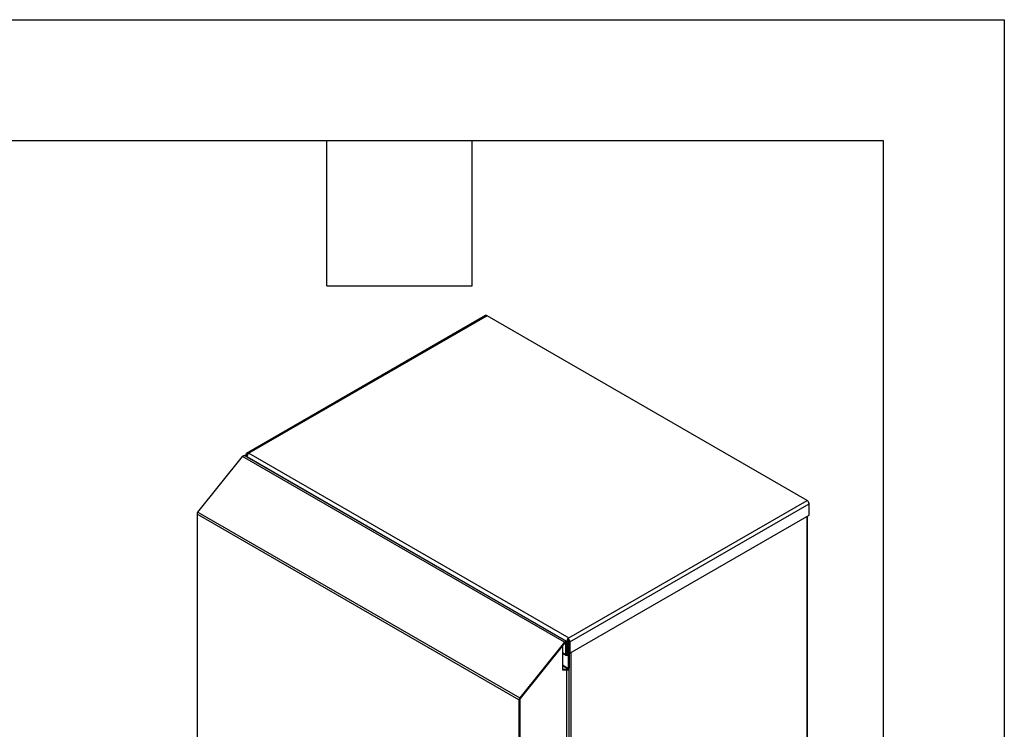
# Model space of a CAD drawing. Header units: millimetres. Extents: x 0 to 2794, y 0 to 2159.
# Tile 9 of 9: x 2277 to 2794, y 1786 to 2159. Entities that reach past the tile are written whole.
import ezdxf

# ---------------------------------------------------------------- set-up
doc = ezdxf.new("R2010")
doc.units = ezdxf.units.MM
doc.header["$LTSCALE"] = 10
doc.layers.add('TEXT', color=140, linetype='Continuous', lineweight=25)

msp = doc.modelspace()

# ---------------------------------------------------------------- linework, layer by layer
at = {"color": 7, "linetype": 'Continuous'}
for p, q in [((0.02, 2159.03), (2794.02, 2159.03)), ((2794.02, 2159.03), (2794.02, 0.03))]:
    msp.add_line(p, q, dxfattribs=at)
for p, q in [((2521.7, 2003.62), (2396.08, 1931.1)), ((2522.45, 2003.54), (2397.37, 1931.33)), ((2690.48, 1906.54), (2522.45, 2003.54)), ((2370.58, 1900.41), (2394.08, 1929.64)), ((2563.12, 1832.06), (2394.08, 1929.64)), ((2564.11, 1832.48), (2395.07, 1930.07)), ((2395.77, 1929.66), (2395.77, 1930.41)), ((2396.3, 1929.48), (2564.32, 1832.48)), ((2396.3, 1929.48), (2396.3, 1929.36)), ((2396.31, 1930.1), (2396.44, 1930.17)), ((2396.31, 1929.66), (2396.31, 1930.1)), ((2396.84, 1931.02), (2397.37, 1931.33)), ((2396.84, 1930.86), (2396.84, 1931.02)), ((2397.37, 1931.33), (2565.39, 1834.33)), ((2565.39, 1834.33), (2690.48, 1906.54)), ((2565.93, 1832.18), (2691.55, 1904.69)), ((2691.55, 1898.72), (2691.55, 1904.69)), ((2539.21, 1801.76), (2370.17, 1899.35)), ((2370.17, 1899.35), (2370.17, 1775.43)), ((2370.58, 1900.41), (2539.62, 1802.82)), ((2565.93, 1826.21), (2691.55, 1898.72)), ((2690.52, 1257.55), (2690.52, 1898.13)), ((2690.74, 1257.86), (2690.74, 1898.26)), ((2563.12, 1832.06), (2539.62, 1802.82)), ((2563.37, 1831.7), (2539.87, 1802.46)), ((2562.05, 1830.06), (2562.05, 1817.55)), ((2562.11, 1830.14), (2562.11, 1817.96)), ((2563.53, 1831.84), (2563.85, 1831.66)), ((2563.85, 1831.66), (2564.35, 1831.95)), ((2563.85, 1825.59), (2563.85, 1831.66)), ((2564.86, 1832.79), (2564.32, 1832.48)), ((2564.32, 1832.17), (2564.32, 1832.48)), ((2564.35, 1825.88), (2564.35, 1831.95)), ((2564.86, 1834.03), (2565.39, 1834.33)), ((2564.86, 1833.86), (2564.86, 1834.03)), ((2564.86, 1833.4), (2564.86, 1833.86)), ((2564.86, 1826.97), (2564.86, 1832.79)), ((2564.86, 1832.63), (2564.9, 1832.61)), ((2565.31, 1832.85), (2564.9, 1832.61)), ((2564.9, 1826.24), (2564.9, 1832.61)), ((2564.95, 1833.17), (2565.24, 1833)), ((2565.39, 1832.49), (2565.39, 1826.52)), ((2565.93, 1832.18), (2565.93, 1826.21)), ((2562.11, 1826.59), (2563.85, 1825.59)), ((2562.11, 1826.2), (2564.09, 1825.06)), ((2564.35, 1825.88), (2563.85, 1825.59)), ((2564.35, 1826.67), (2564.86, 1826.97)), ((2565.57, 1825.85), (2564.35, 1826.56)), ((2564.35, 1826.31), (2565.13, 1825.86)), ((2564.36, 1825.82), (2564.61, 1825.67)), ((2564.61, 1825.67), (2564.53, 1825.05)), ((2565.04, 1825.24), (2564.53, 1825.05)), ((2565.13, 1825.86), (2564.61, 1825.67)), ((2564.98, 1825.22), (2565.3, 1825.03)), ((2565.13, 1825.86), (2565.04, 1825.24)), ((2565.81, 1825.32), (2565.3, 1825.03)), ((2565.3, 1818.24), (2565.3, 1825.03)), ((2565.93, 1826.21), (2565.39, 1826.52)), ((2565.81, 1818.53), (2565.81, 1825.32)), ((2566.58, 1186.01), (2566.58, 1826.58)), ((2562.11, 1820.08), (2565.3, 1818.24)), ((2562.11, 1819.78), (2564.69, 1818.29)), ((2562.11, 1817.96), (2562.05, 1817.55)), ((2562.05, 1817.55), (2564.28, 1817.44)), ((2562.11, 1817.96), (2564.34, 1817.85)), ((2564.28, 1817.44), (2564.34, 1817.85)), ((2564.28, 1691.24), (2564.28, 1817.44)), ((2564.69, 1818.29), (2564.96, 1818.44)), ((2564.69, 1818.29), (2564.69, 1817.92)), ((2565.81, 1818.53), (2565.3, 1818.24)), ((2565.54, 1691.91), (2565.54, 1818.1)), ((2539.21, 1801.76), (2539.71, 1802.06)), ((2539.21, 1801.76), (2539.21, 1677.84)), ((2539.71, 1802.06), (2539.71, 1678.13))]:
    msp.add_line(p, q)
at = {"flags": 128}
for points in [[(2394.08, 1929.64), (2394.28, 1929.85), (2394.49, 1930.01), (2394.7, 1930.1), (2394.9, 1930.12), (2395.07, 1930.07)], [(2564.35, 1831.95), (2564.32, 1832.18), (2564.24, 1832.36), (2564.11, 1832.48), (2563.94, 1832.53), (2563.74, 1832.51), (2563.53, 1832.42), (2563.32, 1832.27), (2563.12, 1832.06)], [(2563.85, 1831.66), (2563.84, 1831.75), (2563.8, 1831.82), (2563.75, 1831.86), (2563.69, 1831.88), (2563.61, 1831.88), (2563.53, 1831.84), (2563.45, 1831.78), (2563.37, 1831.7)], [(2564.53, 1825.05), (2564.39, 1825.01), (2564.26, 1825.01), (2564.14, 1825.03), (2564.04, 1825.09), (2563.96, 1825.18), (2563.9, 1825.29), (2563.86, 1825.43), (2563.85, 1825.59)], [(2564.61, 1825.67), (2564.56, 1825.66), (2564.51, 1825.66), (2564.46, 1825.67), (2564.43, 1825.69), (2564.39, 1825.72), (2564.37, 1825.77), (2564.36, 1825.82), (2564.35, 1825.88)], [(2565.3, 1825.03), (2565.3, 1825.09), (2565.28, 1825.14), (2565.26, 1825.19), (2565.23, 1825.22), (2565.19, 1825.25), (2565.14, 1825.26), (2565.09, 1825.25), (2565.04, 1825.24)], [(2565.81, 1825.32), (2565.79, 1825.48), (2565.76, 1825.62), (2565.7, 1825.73), (2565.62, 1825.82), (2565.51, 1825.88), (2565.4, 1825.91), (2565.27, 1825.9), (2565.13, 1825.86)], [(2564.28, 1817.44), (2564.63, 1817.45), (2564.96, 1817.52), (2565.23, 1817.65), (2565.43, 1817.82), (2565.53, 1818.02), (2565.52, 1818.22), (2565.47, 1818.34)], [(2564.34, 1817.85), (2564.47, 1817.85), (2564.6, 1817.88), (2564.71, 1817.93), (2564.78, 1817.99), (2564.82, 1818.07), (2564.82, 1818.15), (2564.78, 1818.22), (2564.69, 1818.29)]]:
    msp.add_lwpolyline(points, dxfattribs=at)
for centre, radius, start, end in [((2522.01, 2002.92), 0.759, 54.3824, 114.3071), ((2396.42, 1930.51), 0.659, 50.7967, 189.214), ((2398.62, 1929.37), 2.32, 140.0418, 177.3493), ((2396.63, 1930.15), 0.327, 99.4856, 189.4541), ((2398.38, 1929.65), 1.96, 121.0873, 141.813), ((2689.23, 1904.59), 2.32, 2.6055, 57.3945), ((2371.95, 1899.27), 1.78, 140.2279, 177.3607), ((2566.64, 1832.38), 2.32, 140.0418, 177.3493), ((2563.61, 1832.07), 2.32, 2.6055, 57.3945), ((2564.24, 1832.44), 1.15, 2.6055, 57.3945), ((2565.93, 1832.76), 1.07, 149.8155, 178.0791), ((2565.65, 1833.97), 1.56, 241.1723, 260.6122), ((2540.99, 1801.68), 1.78, 140.2279, 177.3607), ((2540.4, 1802.02), 0.688, 140.2279, 177.3607)]:
    msp.add_arc(centre, radius, start, end)
at = {"layer": 'TEXT'}
for p, q in [((63.5, 2095.5), (2730.5, 2095.5)), ((2438.4, 2019.3), (2438.4, 2095.5)), ((2514.6, 2019.3), (2514.6, 2095.5)), ((2730.5, 2095.5), (2730.5, 63.5)), ((2438.4, 2019.3), (2514.6, 2019.3))]:
    msp.add_line(p, q, dxfattribs=at)

doc.saveas('drawing.dxf')
